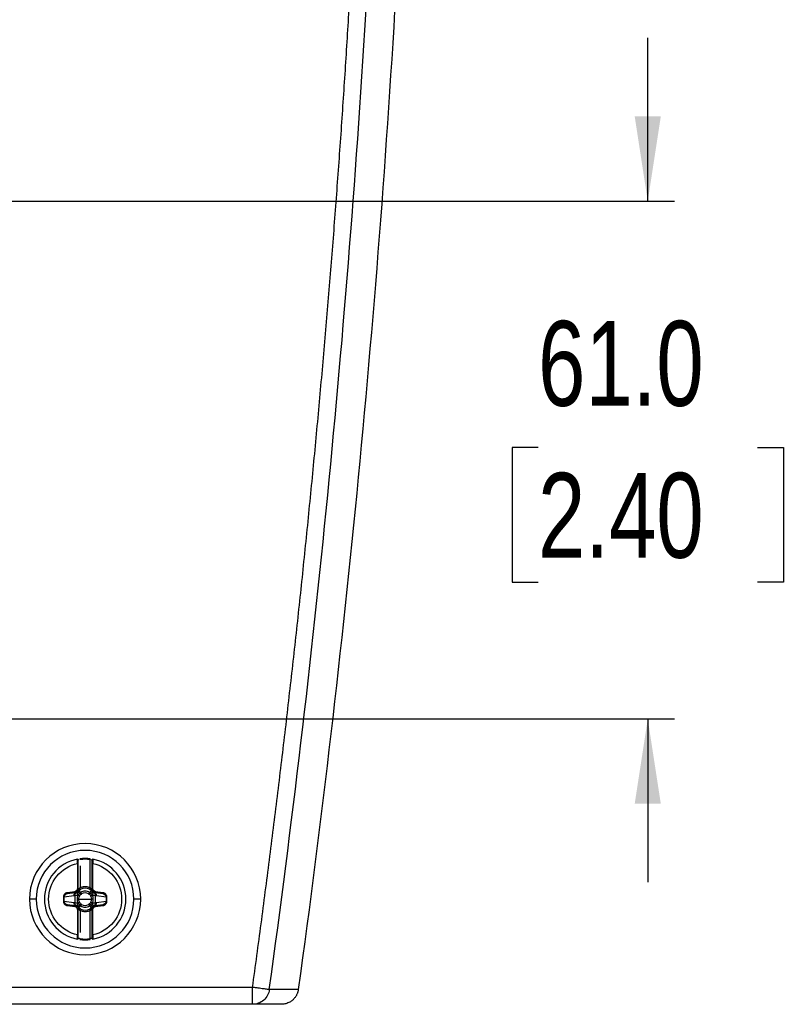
# Model space of a CAD drawing. Header units: millimetres. Extents: x 0 to 1118, y 0 to 864.
# Tile 25 of 67: x 590 to 680, y 142 to 258. Entities that reach past the tile are written whole.
import ezdxf

# ---------------------------------------------------------------- set-up
doc = ezdxf.new("R2010")
doc.units = ezdxf.units.MM
doc.layers.add('DIMENSIONS', color=140, linetype='Continuous', lineweight=25)
doc.styles.add('SLDTEXTSTYLE0', font='TXT', dxfattribs={"width": 0.75})
doc.dimstyles.new('SLDDIMSTYLE3', dxfattribs={"dimtxt": 10, "dimasz": 10, "dimexe": 0, "dimexo": 0.0625, "dimgap": 2.5, "dimtad": 0, "dimtih": 1, "dimtoh": 1, "dimdec": 1, "dimrnd": 1e-09, "dimzin": 4, "dimdsep": 46, "dimtxsty": 'SLDTEXTSTYLE0', "dimsah": 1, "dimcen": 0.09, "dimadec": 0, "dimazin": 1, "dimtfac": 1, "dimtdec": 1, "dimtmove": 0, "dimatfit": 0, "dimfxl": 0, "dimfrac": 2, "dimtolj": 1, "dimtzin": 12, "dimarcsym": 0})

# ---------------------------------------------------------------- blocks, each defined once
blk = doc.blocks.new('_D_12')
at = {"layer": 'DIMENSIONS'}
for p, q in [((663.81, 237.07), (663.81, 256.3)), ((564.52, 237.07), (666.98, 237.07)), ((650.88, 208.04), (647.83, 208.04)), ((647.83, 208.04), (647.83, 192.17)), ((676.74, 208.04), (679.79, 208.04)), ((679.79, 208.04), (679.79, 192.17)), ((647.83, 192.17), (650.88, 192.17)), ((679.79, 192.17), (676.74, 192.17)), ((564.52, 176.07), (666.98, 176.07)), ((663.81, 176.07), (663.81, 156.84))]:
    blk.add_line(p, q, dxfattribs=at)
for points in [[(663.81, 237.07), (665.35, 247.07), (662.27, 247.07)], [(663.81, 176.07), (662.27, 166.07), (665.35, 166.07)]]:
    blk.add_solid(points, dxfattribs=at)
at = {"layer": 'DIMENSIONS', "char_height": 10, "attachment_point": 1, "style": 'SLDTEXTSTYLE0'}
for s, insert in [('61.0', (650.88, 222.96)), ('2.40', (650.88, 205.06))]:
    blk.add_mtext(s, dxfattribs=dict(at, insert=insert))

msp = doc.modelspace()

# ---------------------------------------------------------------- linework, layer by layer
for p, q in [((596.6, 159.04), (596.6, 156.1)), ((596.7, 156.1), (596.7, 159.04)), ((596.89, 159.6), (596.9, 159.5)), ((598.1, 156.2), (598.1, 159.5)), ((598.3, 159.04), (598.3, 156.1)), ((598.4, 156.1), (598.4, 159.04)), ((596.9, 158.76), (596.9, 156.2)), ((595.29, 155.46), (595.44, 155.5)), ((596.27, 155.72), (595.42, 155.6)), ((595.44, 155.5), (595.42, 155.6)), ((595.44, 155.5), (596.28, 155.62)), ((596.28, 155.62), (596.27, 155.72)), ((596.28, 155.62), (596.47, 155.65)), ((596.69, 155.8), (596.69, 155.8)), ((596.7, 155.94), (596.7, 156.1)), ((596.76, 155.88), (596.74, 155.88)), ((598.29, 155.85), (598.28, 155.86)), ((598.3, 156.1), (598.4, 156.1)), ((598.3, 156.1), (598.3, 155.94)), ((598.32, 155.81), (598.32, 155.81)), ((598.54, 155.65), (598.73, 155.62)), ((598.73, 155.62), (598.74, 155.72)), ((598.73, 155.62), (599.57, 155.5)), ((599.59, 155.6), (598.74, 155.72)), ((599.57, 155.5), (599.59, 155.6)), ((599.57, 155.5), (599.72, 155.46)), ((591.75, 154.84), (590.95, 154.84)), ((595.03, 155.09), (594.94, 155.09)), ((594.94, 155.09), (594.94, 154.59)), ((596.17, 155.25), (595.03, 155.09)), ((595.03, 154.59), (595.03, 155.09)), ((595.03, 154.59), (596.17, 154.43)), ((596.3, 155.28), (596.3, 154.4)), ((596.75, 154.84), (597.5, 154.84)), ((597.5, 154.84), (598.26, 154.84)), ((598.71, 154.4), (598.71, 155.28)), ((599.98, 155.09), (598.84, 155.25)), ((598.84, 154.43), (599.98, 154.59)), ((599.98, 155.09), (599.98, 154.59)), ((599.98, 154.59), (600.07, 154.59)), ((600.07, 154.59), (600.07, 155.09)), ((604.06, 154.84), (603.25, 154.84)), ((595.44, 154.18), (595.29, 154.22)), ((595.44, 154.18), (595.42, 154.08)), ((595.42, 154.08), (596.27, 153.96)), ((596.28, 154.06), (595.44, 154.18)), ((596.28, 154.06), (596.27, 153.96)), ((596.47, 154.03), (596.28, 154.06)), ((596.7, 153.57), (596.6, 153.57)), ((596.6, 153.57), (596.6, 150.63)), ((596.69, 153.87), (596.69, 153.87)), ((596.7, 153.57), (596.7, 153.74)), ((596.7, 150.63), (596.7, 153.57)), ((596.72, 153.83), (596.73, 153.82)), ((596.9, 153.48), (596.9, 150.92)), ((598.1, 150.18), (598.1, 153.48)), ((598.25, 153.8), (598.26, 153.8)), ((598.3, 153.74), (598.3, 153.57)), ((598.3, 153.57), (598.3, 150.63)), ((598.32, 153.88), (598.32, 153.88)), ((598.4, 150.63), (598.4, 153.57)), ((598.73, 154.06), (598.54, 154.03)), ((599.57, 154.18), (598.73, 154.06)), ((598.73, 154.06), (598.74, 153.96)), ((598.74, 153.96), (599.59, 154.08)), ((599.72, 154.22), (599.57, 154.18)), ((599.57, 154.18), (599.59, 154.08)), ((598.12, 150.08), (598.1, 150.18)), ((617.23, 144.45), (588.63, 144.45)), ((617.23, 143.04), (617.23, 144.45)), ((622.62, 144.18), (619.21, 144.18)), ((617.23, 142.45), (617.23, 143.04)), ((617.23, 142.45), (588.58, 142.45)), ((620.64, 142.45), (617.23, 142.45))]:
    msp.add_line(p, q)
at = {"flags": 128}
for points in [[(598.12, 159.6), (598.12, 159.6), (598.12, 159.59), (598.12, 159.58), (598.11, 159.57), (598.11, 159.56), (598.11, 159.54), (598.11, 159.52), (598.1, 159.5)], [(596.98, 154.04), (597, 154.06), (597.01, 154.09), (597.03, 154.11), (597.04, 154.14), (597.06, 154.16), (597.07, 154.18), (597.08, 154.2), (597.09, 154.22)], [(596.89, 150.08), (596.89, 150.08), (596.89, 150.09), (596.89, 150.1), (596.9, 150.11), (596.9, 150.12), (596.9, 150.14), (596.9, 150.16), (596.9, 150.18)]]:
    msp.add_lwpolyline(points, dxfattribs=at)
for centre, radius, start, end in [((597.5, 154.84), 6.55, 0, 180), ((597.5, 154.84), 5.75, 0, 180), ((597.5, 154.84), 4.8, 101.0397, 180), ((597.5, 154.84), 4.8, 82.6656, 97.3344), ((597.5, 154.84), 4.8, 0, 78.9603), ((596.54, 155.28), 0.377, 100.5412, 183.9308), ((597.5, 154.84), 1.29, 66.1722, 113.825), ((597.5, 154.84), 0.746, 56.6665, 123.0408), ((597.5, 154.84), 6.55, 180, 0), ((597.5, 154.84), 5.75, 180, 0), ((597.5, 154.84), 4.8, 180, 258.9603), ((593.53, 149.46), 6.59, 59.8343, 62.0077), ((593.53, 160.22), 6.59, 297.9923, 300.1657), ((601.48, 149.46), 6.59, 117.9923, 120.1657), ((601.48, 160.22), 6.59, 239.8343, 242.0077), ((597.5, 154.84), 4.8, 281.0397, 0), ((598.47, 154.4), 0.377, 280.5412, 3.9308), ((597.5, 154.84), 1.29, 246.1729, 293.8252), ((597.5, 154.84), 0.746, 236.6665, 303.0408), ((597.5, 154.84), 4.8, 262.6656, 277.3344)]:
    msp.add_arc(centre, radius, start, end)
for points, knots in [([(634.31, 265.18), (633.18, 244.94), (631.64, 224.73), (627.74, 184.38), (625.39, 164.26), (622.62, 144.18)], [0, 0, 0, 0, 0.5, 0.5, 1, 1, 1, 1]), ([(617.23, 144.45), (617.41, 145.7), (617.75, 148.2), (618.25, 151.94), (618.74, 155.69), (619.23, 159.44), (619.7, 163.19), (620.17, 166.94), (620.62, 170.69), (621.07, 174.44), (621.5, 178.2), (621.93, 181.95), (622.35, 185.71), (622.76, 189.46), (623.15, 193.22), (623.54, 196.98), (623.92, 200.74), (624.29, 204.5), (624.65, 208.26), (625, 212.02), (625.34, 215.78), (625.68, 219.55), (626, 223.31), (626.31, 227.08), (626.61, 230.84), (626.91, 234.61), (627.19, 238.38), (627.47, 242.15), (627.73, 245.92), (627.99, 249.69), (628.23, 253.46), (628.47, 257.24), (628.62, 259.75), (628.69, 261.01)], [0, 0, 0, 0, 0.0322728, 0.0645426, 0.0968097, 0.1290742, 0.1613364, 0.1935963, 0.2258544, 0.2581107, 0.2903655, 0.3226189, 0.3548712, 0.3871226, 0.4193733, 0.4516235, 0.4838734, 0.5161232, 0.5483732, 0.5806234, 0.6128742, 0.6451257, 0.6773782, 0.7096318, 0.7418868, 0.7741433, 0.8064016, 0.8386618, 0.8709243, 0.9031891, 0.9354565, 0.9677268, 1, 1, 1, 1]), ([(596.6, 150.63), (595.64, 150.84), (594.78, 151.37), (593.54, 152.9), (593.2, 153.86), (593.2, 155.82), (593.54, 156.78), (594.78, 158.31), (595.64, 158.84), (596.6, 159.04)], [0, 0, 0, 0, 0.25, 0.25, 0.5, 0.5, 0.75, 0.75, 1, 1, 1, 1]), ([(596.59, 159.55), (596.61, 159.56), (596.65, 159.55), (596.69, 159.51), (596.7, 159.48), (596.7, 159.45)], [0, 0, 0, 0, 0.5, 0.5, 1, 1, 1, 1]), ([(596.6, 159.04), (596.6, 159.07), (596.6, 159.11), (596.6, 159.17), (596.6, 159.23), (596.6, 159.28), (596.59, 159.33), (596.59, 159.37), (596.59, 159.43), (596.59, 159.49), (596.59, 159.54), (596.59, 159.55), (596.59, 159.55)], [0, 0, 0, 0, 0.08321, 0.162752, 0.23862, 0.310809, 0.379318, 0.444147, 0.505297, 0.673596, 0.838421, 1, 1, 1, 1]), ([(596.6, 159.04), (596.63, 159.04), (596.66, 159.04), (596.7, 159.04), (596.7, 159.04), (596.7, 159.04)], [0, 0, 0, 0, 0.5, 0.5, 1, 1, 1, 1]), ([(596.7, 159.04), (596.7, 159.15), (596.7, 159.26), (596.7, 159.41), (596.7, 159.45), (596.7, 159.45)], [0, 0, 0, 0, 0.5, 0.5, 1, 1, 1, 1]), ([(598.1, 159.5), (598.04, 159.51), (597.91, 159.52), (597.7, 159.54), (597.5, 159.54), (597.3, 159.54), (597.1, 159.52), (596.97, 159.51), (596.9, 159.5)], [0, 0, 0, 0, 0.167175, 0.33374, 0.5, 0.66626, 0.832825, 1, 1, 1, 1]), ([(598.3, 159.45), (598.3, 159.48), (598.32, 159.51), (598.36, 159.55), (598.4, 159.56), (598.42, 159.55)], [0, 0, 0, 0, 0.5, 0.5, 1, 1, 1, 1]), ([(598.3, 159.45), (598.3, 159.45), (598.3, 159.41), (598.3, 159.26), (598.3, 159.15), (598.3, 159.04)], [0, 0, 0, 0, 0.5, 0.5, 1, 1, 1, 1]), ([(598.3, 159.04), (598.3, 159.04), (598.31, 159.04), (598.35, 159.04), (598.38, 159.04), (598.4, 159.04)], [0, 0, 0, 0, 0.5, 0.5, 1, 1, 1, 1]), ([(598.42, 159.55), (598.42, 159.55), (598.42, 159.55), (598.42, 159.54), (598.42, 159.51), (598.42, 159.49), (598.42, 159.45), (598.42, 159.39), (598.42, 159.31), (598.41, 159.19), (598.41, 159.09), (598.4, 159.04)], [0, 0, 0, 0, 0.080565, 0.161919, 0.244095, 0.327122, 0.411028, 0.495836, 0.643959, 0.812033, 1, 1, 1, 1]), ([(598.4, 159.04), (599.37, 158.84), (600.23, 158.31), (601.47, 156.78), (601.8, 155.82), (601.8, 153.86), (601.47, 152.9), (600.23, 151.37), (599.37, 150.84), (598.4, 150.63)], [0, 0, 0, 0, 0.25, 0.25, 0.5, 0.5, 0.75, 0.75, 1, 1, 1, 1]), ([(595.42, 155.6), (595.4, 155.59), (595.35, 155.59), (595.27, 155.56), (595.21, 155.53), (595.15, 155.49), (595.09, 155.44), (595.05, 155.39), (595.01, 155.34), (594.99, 155.29), (594.96, 155.24), (594.95, 155.19), (594.94, 155.14), (594.94, 155.11), (594.94, 155.09)], [0, 0, 0, 0, 0.104916, 0.205926, 0.303004, 0.396206, 0.485501, 0.570922, 0.652393, 0.729926, 0.803479, 0.873053, 0.938604, 1, 1, 1, 1]), ([(595.03, 155.09), (595.03, 155.19), (595.08, 155.29), (595.23, 155.44), (595.33, 155.49), (595.44, 155.5)], [0, 0, 0, 0, 0.5, 0.5, 1, 1, 1, 1]), ([(596.6, 156.1), (596.6, 156.01), (596.57, 155.92), (596.45, 155.78), (596.36, 155.73), (596.27, 155.72)], [0, 0, 0, 0, 0.5, 0.5, 1, 1, 1, 1]), ([(596.7, 156.1), (596.7, 156.08), (596.7, 156.03), (596.69, 155.97), (596.66, 155.9), (596.63, 155.84), (596.59, 155.78), (596.54, 155.73), (596.48, 155.69), (596.42, 155.66), (596.35, 155.63), (596.31, 155.62), (596.28, 155.62)], [0, 0, 0, 0, 0.100222, 0.200291, 0.300246, 0.400125, 0.499968, 0.599814, 0.699701, 0.799668, 0.899755, 1, 1, 1, 1]), ([(596.3, 155.28), (596.3, 155.3), (596.3, 155.34), (596.31, 155.42), (596.34, 155.49), (596.38, 155.56), (596.43, 155.6), (596.48, 155.64), (596.52, 155.65), (596.54, 155.66)], [0, 0, 0, 0, 0.130826, 0.235825, 0.47108, 0.603467, 0.735804, 0.85261, 1, 1, 1, 1]), ([(596.54, 155.66), (596.56, 155.67), (596.59, 155.68), (596.62, 155.7), (596.63, 155.72)], [0, 0, 0, 0, 0.507, 1, 1, 1, 1]), ([(596.54, 155.66), (596.54, 155.66), (596.54, 155.66), (596.54, 155.64), (596.55, 155.63), (596.56, 155.6), (596.57, 155.56), (596.58, 155.51), (596.6, 155.46), (596.62, 155.39), (596.64, 155.35), (596.64, 155.32)], [0, 0, 0, 0, 0.092239, 0.184572, 0.281429, 0.385977, 0.500101, 0.61655, 0.750057, 0.861085, 1, 1, 1, 1]), ([(596.7, 156.1), (596.7, 156.1), (596.7, 156.1), (596.66, 156.1), (596.63, 156.1), (596.6, 156.1)], [0, 0, 0, 0, 0.5, 0.5, 1, 1, 1, 1]), ([(596.63, 155.72), (596.65, 155.73), (596.67, 155.75), (596.68, 155.78), (596.69, 155.8)], [0, 0, 0, 0, 0.49734, 1, 1, 1, 1]), ([(596.63, 155.72), (596.64, 155.71), (596.66, 155.7), (596.73, 155.62), (596.79, 155.56), (596.84, 155.51)], [0, 0, 0, 0, 0.5, 0.5, 1, 1, 1, 1]), ([(596.84, 155.51), (596.83, 155.49), (596.8, 155.46), (596.76, 155.42), (596.7, 155.38), (596.67, 155.34), (596.64, 155.32)], [0, 0, 0, 0, 0.230173, 0.479582, 0.633545, 1, 1, 1, 1]), ([(596.67, 155.8), (596.68, 155.81), (596.69, 155.84), (596.7, 155.89), (596.7, 155.92), (596.7, 155.94)], [0, 0, 0, 0, 0.323707, 0.656853, 1, 1, 1, 1]), ([(596.72, 155.94), (596.71, 155.93), (596.71, 155.91), (596.7, 155.87), (596.68, 155.83), (596.67, 155.81), (596.67, 155.8)], [0, 0, 0, 0, 0.141679, 0.530037, 0.785701, 1, 1, 1, 1]), ([(596.69, 155.82), (596.69, 155.83), (596.7, 155.83), (596.7, 155.84), (596.71, 155.84)], [0, 0, 0, 0, 0.509186, 1, 1, 1, 1]), ([(596.96, 155.63), (596.89, 155.68), (596.82, 155.72), (596.72, 155.78), (596.69, 155.8), (596.69, 155.8)], [0, 0, 0, 0, 0.5, 0.5, 1, 1, 1, 1]), ([(596.74, 155.87), (596.76, 155.89), (596.77, 155.91), (596.78, 155.97), (596.77, 156), (596.76, 156.03)], [0, 0, 0, 0, 0.5, 0.5, 1, 1, 1, 1]), ([(596.74, 155.87), (596.75, 155.88), (596.77, 155.9), (596.81, 155.92), (596.86, 155.95), (596.92, 155.98), (596.96, 156), (596.99, 156.02)], [0, 0, 0, 0, 0.177982, 0.353743, 0.527652, 0.762772, 1, 1, 1, 1]), ([(596.76, 155.88), (596.76, 155.88), (596.76, 155.88), (596.77, 155.87), (596.79, 155.85), (596.83, 155.81), (596.89, 155.75), (596.95, 155.68), (596.98, 155.64)], [0, 0, 0, 0, 0.111026, 0.230944, 0.359666, 0.497271, 0.712512, 1, 1, 1, 1]), ([(596.96, 155.63), (596.94, 155.61), (596.9, 155.57), (596.86, 155.53), (596.84, 155.51)], [0, 0, 0, 0, 0.536732, 1, 1, 1, 1]), ([(596.9, 156.2), (596.94, 156.21), (597.02, 156.25), (597.14, 156.28), (597.26, 156.31), (597.38, 156.32), (597.53, 156.33), (597.71, 156.32), (597.91, 156.27), (598.04, 156.22), (598.1, 156.2)], [0, 0, 0, 0, 0.100657, 0.200297, 0.29962, 0.399329, 0.500123, 0.667197, 0.832734, 1, 1, 1, 1]), ([(596.99, 156.02), (596.99, 156.02), (596.98, 156.03), (596.95, 156.1), (596.92, 156.15), (596.9, 156.2)], [0, 0, 0, 0, 0.5, 0.5, 1, 1, 1, 1]), ([(598.03, 155.64), (597.88, 155.74), (597.69, 155.8), (597.32, 155.8), (597.14, 155.74), (596.98, 155.64)], [0, 0, 0, 0, 0.5, 0.5, 1, 1, 1, 1]), ([(598.1, 156.2), (598.09, 156.15), (598.06, 156.1), (598.03, 156.03), (598.02, 156.02), (598.02, 156.02)], [0, 0, 0, 0, 0.5, 0.5, 1, 1, 1, 1]), ([(598.02, 156.02), (598.04, 156.01), (598.07, 155.99), (598.12, 155.97), (598.19, 155.93), (598.25, 155.89), (598.29, 155.86), (598.29, 155.85)], [0, 0, 0, 0, 0.135654, 0.293465, 0.474264, 0.863528, 1, 1, 1, 1]), ([(598.03, 155.64), (598.05, 155.65), (598.07, 155.68), (598.11, 155.72), (598.14, 155.75), (598.17, 155.77), (598.19, 155.79), (598.23, 155.82), (598.27, 155.85), (598.28, 155.86), (598.28, 155.86)], [0, 0, 0, 0, 0.116826, 0.221027, 0.312349, 0.390766, 0.456277, 0.508858, 0.774523, 1, 1, 1, 1]), ([(598.04, 155.64), (598.11, 155.69), (598.18, 155.74), (598.28, 155.8), (598.31, 155.81), (598.32, 155.81)], [0, 0, 0, 0, 0.5, 0.5, 1, 1, 1, 1]), ([(598.17, 155.51), (598.15, 155.53), (598.12, 155.56), (598.07, 155.6), (598.05, 155.63), (598.04, 155.64)], [0, 0, 0, 0, 0.4586665, 0.7605538, 1, 1, 1, 1]), ([(598.38, 155.72), (598.37, 155.71), (598.35, 155.69), (598.28, 155.62), (598.22, 155.56), (598.17, 155.51)], [0, 0, 0, 0, 0.5, 0.5, 1, 1, 1, 1]), ([(598.37, 155.32), (598.35, 155.34), (598.31, 155.37), (598.25, 155.43), (598.2, 155.48), (598.17, 155.51)], [0, 0, 0, 0, 0.255048, 0.528788, 1, 1, 1, 1]), ([(598.29, 155.85), (598.27, 155.87), (598.26, 155.89), (598.25, 155.95), (598.25, 155.98), (598.26, 156.01)], [0, 0, 0, 0, 0.5, 0.5, 1, 1, 1, 1]), ([(598.73, 155.62), (598.7, 155.62), (598.66, 155.63), (598.59, 155.66), (598.53, 155.69), (598.47, 155.73), (598.4, 155.81), (598.33, 155.93), (598.3, 156.04), (598.3, 156.1), (598.3, 156.1)], [0, 0, 0, 0, 0.100429, 0.200709, 0.300879, 0.400977, 0.501043, 0.747195, 0.993978, 1, 1, 1, 1]), ([(598.3, 155.94), (598.3, 155.94), (598.3, 155.92), (598.31, 155.87), (598.33, 155.83), (598.33, 155.81)], [0, 0, 0, 0, 0.019293, 0.51972, 1, 1, 1, 1]), ([(598.33, 155.81), (598.33, 155.82), (598.32, 155.85), (598.3, 155.89), (598.3, 155.92), (598.3, 155.94)], [0, 0, 0, 0, 0.323298, 0.659898, 1, 1, 1, 1]), ([(598.31, 155.84), (598.31, 155.84), (598.31, 155.83), (598.32, 155.83), (598.32, 155.83)], [0, 0, 0, 0, 0.4652, 1, 1, 1, 1]), ([(598.32, 155.81), (598.32, 155.8), (598.34, 155.76), (598.36, 155.73), (598.38, 155.72)], [0, 0, 0, 0, 0.5061076, 1, 1, 1, 1]), ([(598.37, 155.32), (598.37, 155.34), (598.38, 155.37), (598.39, 155.42), (598.41, 155.46), (598.43, 155.51), (598.44, 155.57), (598.46, 155.62), (598.47, 155.65), (598.47, 155.66), (598.47, 155.66)], [0, 0, 0, 0, 0.095826, 0.179251, 0.250284, 0.383822, 0.500387, 0.684925, 0.846606, 1, 1, 1, 1]), ([(598.38, 155.72), (598.39, 155.7), (598.42, 155.68), (598.45, 155.67), (598.47, 155.66)], [0, 0, 0, 0, 0.4928187, 1, 1, 1, 1]), ([(598.74, 155.72), (598.65, 155.73), (598.56, 155.78), (598.44, 155.92), (598.4, 156.01), (598.4, 156.1)], [0, 0, 0, 0, 0.5, 0.5, 1, 1, 1, 1]), ([(598.47, 155.66), (598.49, 155.65), (598.52, 155.64), (598.56, 155.61), (598.61, 155.57), (598.66, 155.5), (598.7, 155.43), (598.71, 155.34), (598.71, 155.3), (598.71, 155.28)], [0, 0, 0, 0, 0.108447, 0.199934, 0.350086, 0.500235, 0.749799, 0.860378, 1, 1, 1, 1]), ([(598.54, 155.65), (598.62, 155.63), (598.7, 155.59), (598.81, 155.44), (598.84, 155.35), (598.84, 155.25)], [0, 0, 0, 0, 0.5, 0.5, 1, 1, 1, 1]), ([(599.57, 155.5), (599.68, 155.49), (599.78, 155.44), (599.93, 155.29), (599.98, 155.19), (599.98, 155.09)], [0, 0, 0, 0, 0.5, 0.5, 1, 1, 1, 1]), ([(600.07, 155.09), (600.07, 155.11), (600.07, 155.16), (600.05, 155.22), (600.02, 155.29), (599.98, 155.36), (599.93, 155.43), (599.86, 155.49), (599.78, 155.54), (599.69, 155.58), (599.62, 155.59), (599.59, 155.6)], [0, 0, 0, 0, 0.082999, 0.173132, 0.270354, 0.374602, 0.485815, 0.60395, 0.728998, 0.860991, 1, 1, 1, 1]), ([(594.94, 154.59), (594.94, 154.57), (594.94, 154.52), (594.96, 154.46), (594.98, 154.39), (595.02, 154.32), (595.08, 154.25), (595.15, 154.19), (595.23, 154.14), (595.32, 154.1), (595.39, 154.09), (595.42, 154.08)], [0, 0, 0, 0, 0.082999, 0.173132, 0.270354, 0.374602, 0.485815, 0.60395, 0.728998, 0.860991, 1, 1, 1, 1]), ([(595.03, 154.59), (595.02, 154.59), (595.01, 154.59), (594.98, 154.59), (594.96, 154.59), (594.94, 154.59)], [0, 0, 0, 0, 0.5, 0.5, 1, 1, 1, 1]), ([(595.44, 154.18), (595.33, 154.19), (595.23, 154.24), (595.08, 154.39), (595.03, 154.49), (595.03, 154.59)], [0, 0, 0, 0, 0.5, 0.5, 1, 1, 1, 1]), ([(596.47, 154.03), (596.39, 154.05), (596.31, 154.09), (596.2, 154.24), (596.17, 154.33), (596.17, 154.43)], [0, 0, 0, 0, 0.5, 0.5, 1, 1, 1, 1]), ([(596.62, 155.28), (596.55, 155.28), (596.48, 155.28), (596.37, 155.28), (596.33, 155.28), (596.3, 155.28)], [0, 0, 0, 0, 0.5, 0.5, 1, 1, 1, 1]), ([(596.54, 154.02), (596.52, 154.03), (596.49, 154.04), (596.45, 154.07), (596.4, 154.11), (596.34, 154.17), (596.31, 154.25), (596.3, 154.34), (596.3, 154.38), (596.3, 154.4)], [0, 0, 0, 0, 0.108448, 0.199934, 0.350086, 0.500235, 0.749799, 0.860378, 1, 1, 1, 1]), ([(596.3, 154.4), (596.33, 154.4), (596.37, 154.4), (596.48, 154.4), (596.55, 154.4), (596.62, 154.4)], [0, 0, 0, 0, 0.5, 0.5, 1, 1, 1, 1]), ([(596.64, 154.36), (596.64, 154.34), (596.63, 154.31), (596.61, 154.26), (596.6, 154.22), (596.58, 154.17), (596.57, 154.11), (596.55, 154.06), (596.54, 154.03), (596.54, 154.02), (596.54, 154.02)], [0, 0, 0, 0, 0.095826, 0.179251, 0.250284, 0.383822, 0.500387, 0.684925, 0.846606, 1, 1, 1, 1]), ([(596.62, 155.28), (596.61, 155.23), (596.59, 155.15), (596.57, 155.04), (596.56, 154.94), (596.56, 154.87), (596.56, 154.84)], [0, 0, 0, 0, 0.299965, 0.555092, 0.781942, 1, 1, 1, 1]), ([(596.56, 154.84), (596.56, 154.81), (596.56, 154.74), (596.57, 154.64), (596.59, 154.52), (596.61, 154.44), (596.62, 154.4)], [0, 0, 0, 0, 0.22093, 0.450908, 0.703899, 1, 1, 1, 1]), ([(596.64, 154.36), (596.66, 154.34), (596.7, 154.31), (596.76, 154.25), (596.81, 154.2), (596.84, 154.17)], [0, 0, 0, 0, 0.255048, 0.528788, 1, 1, 1, 1]), ([(598.17, 154.17), (598.18, 154.19), (598.21, 154.22), (598.25, 154.26), (598.31, 154.3), (598.34, 154.33), (598.37, 154.36)], [0, 0, 0, 0, 0.230173, 0.479582, 0.633545, 1, 1, 1, 1]), ([(598.47, 154.02), (598.47, 154.02), (598.47, 154.02), (598.47, 154.03), (598.46, 154.05), (598.45, 154.08), (598.44, 154.12), (598.43, 154.17), (598.41, 154.22), (598.39, 154.29), (598.37, 154.33), (598.37, 154.36)], [0, 0, 0, 0, 0.092239, 0.184572, 0.281429, 0.385977, 0.500101, 0.61655, 0.750058, 0.861085, 1, 1, 1, 1]), ([(598.71, 155.28), (598.68, 155.28), (598.64, 155.28), (598.52, 155.28), (598.46, 155.28), (598.39, 155.28)], [0, 0, 0, 0, 0.5, 0.5, 1, 1, 1, 1]), ([(598.45, 154.84), (598.45, 154.87), (598.45, 154.94), (598.44, 155.04), (598.42, 155.16), (598.4, 155.23), (598.39, 155.28)], [0, 0, 0, 0, 0.22093, 0.450908, 0.703899, 1, 1, 1, 1]), ([(598.39, 154.4), (598.4, 154.45), (598.42, 154.52), (598.44, 154.64), (598.45, 154.74), (598.45, 154.81), (598.45, 154.84)], [0, 0, 0, 0, 0.299965, 0.555092, 0.781942, 1, 1, 1, 1]), ([(598.39, 154.4), (598.46, 154.4), (598.52, 154.4), (598.64, 154.4), (598.68, 154.4), (598.71, 154.4)], [0, 0, 0, 0, 0.5, 0.5, 1, 1, 1, 1]), ([(598.71, 154.4), (598.71, 154.38), (598.71, 154.34), (598.7, 154.26), (598.67, 154.19), (598.63, 154.12), (598.58, 154.08), (598.53, 154.04), (598.49, 154.03), (598.47, 154.02)], [0, 0, 0, 0, 0.130826, 0.235825, 0.47108, 0.603467, 0.735804, 0.85261, 1, 1, 1, 1]), ([(599.98, 154.59), (599.98, 154.49), (599.93, 154.39), (599.78, 154.24), (599.68, 154.19), (599.57, 154.18)], [0, 0, 0, 0, 0.5, 0.5, 1, 1, 1, 1]), ([(599.59, 154.08), (599.61, 154.08), (599.66, 154.09), (599.74, 154.12), (599.8, 154.15), (599.86, 154.19), (599.92, 154.24), (599.96, 154.28), (600, 154.34), (600.02, 154.39), (600.05, 154.44), (600.06, 154.49), (600.07, 154.54), (600.07, 154.57), (600.07, 154.59)], [0, 0, 0, 0, 0.1049156, 0.2059255, 0.3030038, 0.3962063, 0.485501, 0.5709222, 0.6523928, 0.7299257, 0.8034791, 0.8730535, 0.9386044, 1, 1, 1, 1]), ([(599.98, 155.09), (599.98, 155.09), (600, 155.09), (600.03, 155.09), (600.05, 155.09), (600.07, 155.09)], [0, 0, 0, 0, 0.5, 0.5, 1, 1, 1, 1]), ([(596.27, 153.96), (596.36, 153.95), (596.45, 153.9), (596.57, 153.76), (596.6, 153.67), (596.6, 153.57)], [0, 0, 0, 0, 0.5, 0.5, 1, 1, 1, 1]), ([(596.28, 154.06), (596.31, 154.06), (596.35, 154.05), (596.42, 154.02), (596.48, 153.99), (596.54, 153.95), (596.59, 153.9), (596.63, 153.84), (596.66, 153.78), (596.69, 153.71), (596.7, 153.65), (596.7, 153.6), (596.7, 153.57)], [0, 0, 0, 0, 0.100222, 0.200291, 0.300246, 0.400125, 0.499968, 0.599814, 0.699701, 0.799668, 0.899755, 1, 1, 1, 1]), ([(596.63, 153.96), (596.62, 153.98), (596.59, 154), (596.56, 154.01), (596.54, 154.02)], [0, 0, 0, 0, 0.492809, 1, 1, 1, 1]), ([(596.63, 153.96), (596.64, 153.96), (596.66, 153.98), (596.73, 154.06), (596.79, 154.12), (596.84, 154.17)], [0, 0, 0, 0, 0.5, 0.5, 1, 1, 1, 1]), ([(596.69, 153.87), (596.69, 153.88), (596.67, 153.92), (596.65, 153.95), (596.63, 153.96)], [0, 0, 0, 0, 0.5061076, 1, 1, 1, 1]), ([(596.7, 153.74), (596.7, 153.76), (596.7, 153.81), (596.68, 153.85), (596.68, 153.87)], [0, 0, 0, 0, 0.510477, 1, 1, 1, 1]), ([(596.68, 153.87), (596.68, 153.86), (596.69, 153.83), (596.71, 153.79), (596.71, 153.76), (596.71, 153.74)], [0, 0, 0, 0, 0.323351, 0.65995, 1, 1, 1, 1]), ([(596.97, 154.04), (596.9, 153.99), (596.83, 153.94), (596.73, 153.88), (596.7, 153.87), (596.69, 153.87)], [0, 0, 0, 0, 0.5, 0.5, 1, 1, 1, 1]), ([(596.7, 153.84), (596.7, 153.84), (596.69, 153.84), (596.69, 153.85), (596.69, 153.85)], [0, 0, 0, 0, 0.470834, 1, 1, 1, 1]), ([(596.72, 153.83), (596.74, 153.81), (596.75, 153.79), (596.76, 153.73), (596.76, 153.7), (596.75, 153.67)], [0, 0, 0, 0, 0.5, 0.5, 1, 1, 1, 1]), ([(596.99, 153.66), (596.97, 153.67), (596.94, 153.69), (596.89, 153.71), (596.82, 153.75), (596.76, 153.79), (596.72, 153.82), (596.72, 153.83)], [0, 0, 0, 0, 0.135621, 0.2934283, 0.4742532, 0.8635652, 1, 1, 1, 1]), ([(596.98, 154.04), (596.96, 154.03), (596.94, 154), (596.9, 153.96), (596.87, 153.93), (596.84, 153.91), (596.82, 153.89), (596.78, 153.86), (596.74, 153.83), (596.73, 153.82), (596.73, 153.82)], [0, 0, 0, 0, 0.116826, 0.221027, 0.312349, 0.390766, 0.456277, 0.508858, 0.774523, 1, 1, 1, 1]), ([(596.84, 154.17), (596.86, 154.15), (596.89, 154.12), (596.94, 154.08), (596.96, 154.05), (596.97, 154.04)], [0, 0, 0, 0, 0.458667, 0.760553, 1, 1, 1, 1]), ([(596.9, 153.48), (596.92, 153.52), (596.95, 153.57), (596.98, 153.65), (596.99, 153.66), (596.99, 153.66)], [0, 0, 0, 0, 0.5, 0.5, 1, 1, 1, 1]), ([(598.1, 153.48), (598.07, 153.47), (597.99, 153.43), (597.87, 153.4), (597.75, 153.37), (597.63, 153.36), (597.48, 153.35), (597.3, 153.36), (597.1, 153.41), (596.97, 153.46), (596.9, 153.48)], [0, 0, 0, 0, 0.100657, 0.200297, 0.29962, 0.399329, 0.500123, 0.667197, 0.832734, 1, 1, 1, 1]), ([(596.98, 154.04), (597.13, 153.94), (597.32, 153.88), (597.69, 153.88), (597.87, 153.94), (598.03, 154.04)], [0, 0, 0, 0, 0.5, 0.5, 1, 1, 1, 1]), ([(598.27, 153.81), (598.26, 153.8), (598.24, 153.78), (598.2, 153.76), (598.15, 153.73), (598.09, 153.7), (598.05, 153.67), (598.02, 153.66)], [0, 0, 0, 0, 0.1779807, 0.353741, 0.5276491, 0.7627602, 1, 1, 1, 1]), ([(598.02, 153.66), (598.02, 153.66), (598.03, 153.65), (598.06, 153.57), (598.09, 153.52), (598.1, 153.48)], [0, 0, 0, 0, 0.5, 0.5, 1, 1, 1, 1]), ([(598.25, 153.8), (598.25, 153.8), (598.25, 153.8), (598.24, 153.81), (598.22, 153.83), (598.18, 153.87), (598.12, 153.93), (598.06, 154), (598.03, 154.04)], [0, 0, 0, 0, 0.111026, 0.230944, 0.359666, 0.497271, 0.712512, 1, 1, 1, 1]), ([(598.05, 154.05), (598.07, 154.07), (598.11, 154.11), (598.15, 154.15), (598.17, 154.17)], [0, 0, 0, 0, 0.536732, 1, 1, 1, 1]), ([(598.05, 154.05), (598.12, 154), (598.19, 153.96), (598.29, 153.9), (598.32, 153.88), (598.32, 153.88)], [0, 0, 0, 0, 0.5, 0.5, 1, 1, 1, 1]), ([(598.38, 153.96), (598.37, 153.96), (598.35, 153.98), (598.28, 154.06), (598.22, 154.12), (598.17, 154.17)], [0, 0, 0, 0, 0.5, 0.5, 1, 1, 1, 1]), ([(598.27, 153.81), (598.25, 153.79), (598.24, 153.77), (598.23, 153.71), (598.24, 153.68), (598.25, 153.65)], [0, 0, 0, 0, 0.5, 0.5, 1, 1, 1, 1]), ([(598.29, 153.74), (598.3, 153.75), (598.3, 153.77), (598.31, 153.81), (598.32, 153.85), (598.34, 153.87), (598.34, 153.88)], [0, 0, 0, 0, 0.1416789, 0.5300371, 0.7857077, 1, 1, 1, 1]), ([(598.3, 153.57), (598.3, 153.58), (598.3, 153.62), (598.32, 153.7), (598.36, 153.8), (598.42, 153.9), (598.51, 153.98), (598.61, 154.04), (598.69, 154.05), (598.73, 154.06)], [0, 0, 0, 0, 0.006018, 0.171952, 0.337541, 0.502963, 0.668396, 0.834016, 1, 1, 1, 1]), ([(598.34, 153.88), (598.34, 153.87), (598.32, 153.85), (598.31, 153.8), (598.3, 153.77), (598.3, 153.74), (598.3, 153.74)], [0, 0, 0, 0, 0.24212, 0.489491, 0.98262, 1, 1, 1, 1]), ([(598.32, 153.86), (598.32, 153.85), (598.31, 153.85), (598.31, 153.84), (598.3, 153.84)], [0, 0, 0, 0, 0.509186, 1, 1, 1, 1]), ([(598.3, 153.57), (598.3, 153.57), (598.31, 153.57), (598.35, 153.57), (598.38, 153.57), (598.4, 153.57)], [0, 0, 0, 0, 0.5, 0.5, 1, 1, 1, 1]), ([(598.38, 153.96), (598.36, 153.95), (598.34, 153.93), (598.33, 153.9), (598.32, 153.88)], [0, 0, 0, 0, 0.4973388, 1, 1, 1, 1]), ([(598.47, 154.02), (598.45, 154.01), (598.42, 154), (598.39, 153.98), (598.38, 153.96)], [0, 0, 0, 0, 0.50699, 1, 1, 1, 1]), ([(598.4, 153.57), (598.4, 153.67), (598.44, 153.76), (598.56, 153.9), (598.65, 153.95), (598.74, 153.96)], [0, 0, 0, 0, 0.5, 0.5, 1, 1, 1, 1]), ([(596.59, 150.13), (596.59, 150.13), (596.59, 150.13), (596.59, 150.14), (596.59, 150.16), (596.59, 150.19), (596.59, 150.23), (596.59, 150.29), (596.59, 150.37), (596.6, 150.49), (596.6, 150.59), (596.6, 150.63)], [0, 0, 0, 0, 0.080565, 0.161919, 0.244095, 0.327122, 0.411028, 0.495836, 0.643959, 0.812033, 1, 1, 1, 1]), ([(596.7, 150.23), (596.7, 150.2), (596.69, 150.17), (596.65, 150.13), (596.61, 150.12), (596.59, 150.13)], [0, 0, 0, 0, 0.5, 0.5, 1, 1, 1, 1]), ([(596.7, 150.63), (596.7, 150.63), (596.7, 150.63), (596.66, 150.63), (596.63, 150.63), (596.6, 150.63)], [0, 0, 0, 0, 0.5, 0.5, 1, 1, 1, 1]), ([(596.7, 150.23), (596.7, 150.23), (596.7, 150.27), (596.7, 150.42), (596.7, 150.53), (596.7, 150.63)], [0, 0, 0, 0, 0.5, 0.5, 1, 1, 1, 1]), ([(596.9, 150.18), (596.85, 150.19), (596.8, 150.2), (596.73, 150.22), (596.7, 150.23), (596.7, 150.23)], [0, 0, 0, 0, 0.5, 0.5, 1, 1, 1, 1]), ([(596.9, 150.18), (596.97, 150.17), (597.1, 150.15), (597.3, 150.14), (597.5, 150.14), (597.7, 150.14), (597.91, 150.15), (598.04, 150.17), (598.1, 150.18)], [0, 0, 0, 0, 0.167175, 0.33374, 0.5, 0.66626, 0.832825, 1, 1, 1, 1]), ([(598.3, 150.23), (598.3, 150.23), (598.28, 150.22), (598.21, 150.2), (598.16, 150.19), (598.1, 150.18)], [0, 0, 0, 0, 0.5, 0.5, 1, 1, 1, 1]), ([(598.3, 150.63), (598.3, 150.63), (598.32, 150.63), (598.35, 150.63), (598.38, 150.63), (598.4, 150.63)], [0, 0, 0, 0, 0.5, 0.5, 1, 1, 1, 1]), ([(598.3, 150.63), (598.3, 150.53), (598.3, 150.42), (598.3, 150.27), (598.3, 150.23), (598.3, 150.23)], [0, 0, 0, 0, 0.5, 0.5, 1, 1, 1, 1]), ([(598.42, 150.13), (598.4, 150.12), (598.36, 150.13), (598.32, 150.17), (598.3, 150.2), (598.3, 150.23)], [0, 0, 0, 0, 0.5, 0.5, 1, 1, 1, 1]), ([(598.4, 150.63), (598.41, 150.61), (598.41, 150.57), (598.41, 150.51), (598.41, 150.45), (598.41, 150.4), (598.42, 150.35), (598.42, 150.31), (598.42, 150.25), (598.42, 150.19), (598.42, 150.14), (598.42, 150.13), (598.42, 150.13)], [0, 0, 0, 0, 0.08321, 0.162752, 0.23862, 0.310809, 0.379318, 0.444147, 0.505297, 0.673596, 0.838421, 1, 1, 1, 1]), ([(619.21, 144.18), (619.21, 144.18), (619.21, 144.18), (619.19, 144.18), (619.13, 144.19), (618.98, 144.21), (618.79, 144.24), (618.53, 144.27), (618.23, 144.31), (617.94, 144.35), (617.68, 144.39), (617.46, 144.42), (617.31, 144.44), (617.23, 144.45)], [0, 0, 0, 0, 0.028416, 0.0550873, 0.1793475, 0.2862698, 0.4149837, 0.5313319, 0.656056, 0.7742709, 0.8500558, 0.9246314, 1, 1, 1, 1]), ([(619.21, 144.18), (619.18, 143.96), (619.11, 143.74), (618.89, 143.31), (618.73, 143.11), (618.36, 142.78), (618.14, 142.65), (617.69, 142.49), (617.45, 142.45), (617.23, 142.45)], [0, 0, 0, 0, 0.25, 0.25, 0.5, 0.5, 0.75, 0.75, 1, 1, 1, 1]), ([(622.62, 144.18), (622.61, 144.13), (622.6, 144.04), (622.56, 143.9), (622.52, 143.76), (622.46, 143.63), (622.4, 143.5), (622.33, 143.38), (622.24, 143.26), (622.15, 143.14), (622.06, 143.04), (621.94, 142.93), (621.79, 142.81), (621.61, 142.7), (621.4, 142.6), (621.16, 142.52), (620.91, 142.46), (620.73, 142.45), (620.64, 142.45)], [0, 0, 0, 0, 0.048962, 0.098508, 0.148513, 0.198841, 0.249356, 0.299915, 0.350373, 0.400591, 0.450429, 0.499755, 0.569131, 0.64517, 0.727253, 0.814516, 0.905862, 1, 1, 1, 1])]:
    msp.add_open_spline(points, degree=3, knots=knots)
for points in [[(619.21, 144.18), (624.56, 182.91), (628.39, 221.86), (630.69, 260.89)], [(596.47, 155.65), (596.5, 155.65), (596.52, 155.65), (596.54, 155.66)], [(596.67, 155.8), (596.67, 155.8), (596.68, 155.81), (596.69, 155.82)], [(596.69, 155.8), (596.68, 155.8), (596.68, 155.8), (596.67, 155.8)], [(596.72, 155.94), (596.72, 155.9), (596.71, 155.85), (596.69, 155.82)], [(596.76, 155.88), (596.73, 155.86), (596.7, 155.83), (596.69, 155.8)], [(596.76, 155.88), (596.73, 155.86), (596.7, 155.83), (596.69, 155.8)], [(596.72, 155.94), (596.71, 155.94), (596.7, 155.94), (596.7, 155.94)], [(596.71, 155.84), (596.74, 155.88), (596.75, 155.93), (596.73, 155.98)], [(596.71, 155.84), (596.72, 155.85), (596.73, 155.86), (596.74, 155.87)], [(596.73, 155.98), (596.73, 155.96), (596.72, 155.95), (596.72, 155.94)], [(596.76, 156.03), (596.75, 156.01), (596.74, 156), (596.73, 155.98)], [(596.74, 155.87), (596.75, 155.88), (596.75, 155.88), (596.76, 155.88)], [(596.9, 156.2), (596.85, 156.15), (596.8, 156.09), (596.76, 156.03)], [(596.84, 155.51), (596.89, 155.46), (596.94, 155.41), (596.97, 155.38)], [(596.98, 155.64), (596.98, 155.64), (596.97, 155.64), (596.96, 155.63)], [(597.06, 155.44), (597.04, 155.49), (597, 155.56), (596.96, 155.63)], [(596.97, 155.38), (596.99, 155.4), (597.03, 155.42), (597.06, 155.44)], [(597.1, 155.46), (597.07, 155.51), (597.03, 155.58), (596.98, 155.64)], [(597.06, 155.44), (597.07, 155.45), (597.09, 155.46), (597.1, 155.46)], [(598.03, 155.64), (597.99, 155.57), (597.95, 155.51), (597.91, 155.46)], [(597.91, 155.46), (597.93, 155.46), (597.94, 155.45), (597.95, 155.44)], [(598.04, 155.64), (598, 155.57), (597.97, 155.5), (597.95, 155.44)], [(597.95, 155.44), (597.98, 155.43), (598.01, 155.41), (598.04, 155.38)], [(598.04, 155.64), (598.04, 155.64), (598.03, 155.64), (598.03, 155.64)], [(598.17, 155.51), (598.12, 155.46), (598.07, 155.41), (598.04, 155.38)], [(598.26, 156.01), (598.22, 156.07), (598.17, 156.14), (598.1, 156.2)], [(598.28, 155.98), (598.27, 155.99), (598.27, 156), (598.26, 156.01)], [(598.31, 155.84), (598.28, 155.88), (598.26, 155.93), (598.28, 155.98)], [(598.3, 155.94), (598.29, 155.95), (598.29, 155.97), (598.28, 155.98)], [(598.28, 155.86), (598.28, 155.86), (598.29, 155.86), (598.29, 155.85)], [(598.28, 155.86), (598.3, 155.85), (598.31, 155.83), (598.32, 155.81)], [(598.32, 155.81), (598.31, 155.83), (598.3, 155.85), (598.28, 155.86)], [(598.32, 155.83), (598.3, 155.86), (598.29, 155.9), (598.3, 155.94)], [(598.29, 155.85), (598.3, 155.85), (598.3, 155.85), (598.31, 155.84)], [(598.3, 155.94), (598.3, 155.94), (598.3, 155.94), (598.3, 155.94)], [(598.32, 155.83), (598.33, 155.82), (598.33, 155.81), (598.33, 155.81)], [(598.33, 155.81), (598.33, 155.81), (598.32, 155.81), (598.32, 155.81)], [(598.47, 155.66), (598.49, 155.65), (598.51, 155.65), (598.54, 155.65)], [(596.3, 155.28), (596.25, 155.27), (596.21, 155.26), (596.17, 155.25)], [(596.17, 154.43), (596.21, 154.42), (596.25, 154.41), (596.3, 154.4)], [(596.56, 154.84), (596.63, 154.84), (596.7, 154.84), (596.75, 154.84)], [(596.64, 155.32), (596.64, 155.31), (596.63, 155.29), (596.62, 155.28)], [(596.62, 154.4), (596.63, 154.39), (596.64, 154.37), (596.64, 154.36)], [(596.64, 155.32), (596.73, 155.28), (596.81, 155.24), (596.87, 155.22)], [(596.87, 154.46), (596.81, 154.43), (596.73, 154.4), (596.64, 154.36)], [(596.75, 154.84), (596.75, 154.95), (596.79, 155.06), (596.84, 155.16)], [(596.84, 154.52), (596.79, 154.62), (596.75, 154.73), (596.75, 154.84)], [(596.84, 155.16), (596.85, 155.18), (596.86, 155.2), (596.87, 155.22)], [(596.87, 154.46), (596.86, 154.48), (596.85, 154.5), (596.84, 154.52)], [(596.84, 154.17), (596.89, 154.22), (596.94, 154.27), (596.97, 154.3)], [(596.87, 155.22), (596.9, 155.28), (596.93, 155.34), (596.97, 155.38)], [(596.97, 154.3), (596.93, 154.34), (596.9, 154.4), (596.87, 154.46)], [(597.06, 154.24), (597.03, 154.25), (597, 154.27), (596.97, 154.3)], [(598.04, 154.3), (598.01, 154.28), (597.98, 154.26), (597.95, 154.24)], [(598.04, 155.38), (598.08, 155.34), (598.11, 155.28), (598.14, 155.22)], [(598.14, 154.46), (598.11, 154.4), (598.08, 154.34), (598.04, 154.3)], [(598.17, 154.17), (598.12, 154.22), (598.07, 154.27), (598.04, 154.3)], [(598.14, 155.22), (598.2, 155.24), (598.28, 155.28), (598.37, 155.32)], [(598.14, 155.22), (598.15, 155.2), (598.16, 155.18), (598.17, 155.16)], [(598.17, 154.52), (598.16, 154.5), (598.15, 154.48), (598.14, 154.46)], [(598.37, 154.36), (598.28, 154.4), (598.2, 154.43), (598.14, 154.46)], [(598.17, 155.16), (598.22, 155.06), (598.26, 154.95), (598.26, 154.84)], [(598.26, 154.84), (598.26, 154.73), (598.22, 154.62), (598.17, 154.52)], [(598.45, 154.84), (598.38, 154.84), (598.31, 154.84), (598.26, 154.84)], [(598.39, 155.28), (598.38, 155.29), (598.37, 155.31), (598.37, 155.32)], [(598.37, 154.36), (598.37, 154.37), (598.38, 154.39), (598.39, 154.4)], [(598.84, 155.25), (598.8, 155.26), (598.76, 155.27), (598.71, 155.28)], [(598.71, 154.4), (598.76, 154.41), (598.8, 154.42), (598.84, 154.43)], [(596.54, 154.02), (596.52, 154.03), (596.5, 154.03), (596.47, 154.03)], [(596.68, 153.87), (596.68, 153.87), (596.69, 153.86), (596.69, 153.87)], [(596.69, 153.85), (596.68, 153.86), (596.68, 153.86), (596.68, 153.87)], [(596.69, 153.87), (596.7, 153.85), (596.71, 153.83), (596.73, 153.82)], [(596.69, 153.87), (596.7, 153.85), (596.71, 153.83), (596.73, 153.82)], [(596.69, 153.85), (596.71, 153.82), (596.72, 153.78), (596.71, 153.74)], [(596.72, 153.83), (596.71, 153.83), (596.71, 153.83), (596.7, 153.84)], [(596.7, 153.84), (596.73, 153.8), (596.74, 153.75), (596.73, 153.7)], [(596.7, 153.74), (596.7, 153.74), (596.71, 153.74), (596.71, 153.74)], [(596.71, 153.74), (596.72, 153.73), (596.72, 153.71), (596.73, 153.7)], [(596.73, 153.82), (596.72, 153.82), (596.72, 153.82), (596.72, 153.83)], [(596.73, 153.7), (596.74, 153.69), (596.74, 153.68), (596.75, 153.67)], [(596.75, 153.67), (596.79, 153.61), (596.84, 153.54), (596.9, 153.48)], [(596.97, 154.04), (597, 154.11), (597.04, 154.18), (597.06, 154.24)], [(596.97, 154.04), (596.97, 154.04), (596.98, 154.04), (596.98, 154.04)], [(597.09, 154.22), (597.08, 154.22), (597.07, 154.23), (597.06, 154.24)], [(597.95, 154.24), (597.94, 154.23), (597.92, 154.22), (597.91, 154.21)], [(597.91, 154.21), (597.94, 154.17), (597.98, 154.1), (598.03, 154.04)], [(597.95, 154.24), (597.97, 154.18), (598.01, 154.12), (598.05, 154.05)], [(598.03, 154.04), (598.03, 154.04), (598.04, 154.04), (598.05, 154.05)], [(598.1, 153.48), (598.16, 153.53), (598.21, 153.59), (598.25, 153.65)], [(598.25, 153.8), (598.28, 153.82), (598.31, 153.85), (598.32, 153.88)], [(598.25, 153.8), (598.28, 153.82), (598.31, 153.85), (598.32, 153.88)], [(598.27, 153.81), (598.26, 153.8), (598.26, 153.8), (598.25, 153.8)], [(598.25, 153.65), (598.26, 153.66), (598.27, 153.68), (598.28, 153.7)], [(598.3, 153.84), (598.27, 153.8), (598.26, 153.75), (598.28, 153.7)], [(598.3, 153.84), (598.29, 153.83), (598.28, 153.82), (598.27, 153.81)], [(598.28, 153.7), (598.28, 153.72), (598.29, 153.73), (598.29, 153.74)], [(598.29, 153.74), (598.29, 153.78), (598.3, 153.82), (598.32, 153.86)], [(598.29, 153.74), (598.3, 153.74), (598.3, 153.74), (598.3, 153.74)], [(598.32, 153.88), (598.33, 153.88), (598.33, 153.88), (598.34, 153.88)], [(598.34, 153.88), (598.34, 153.88), (598.33, 153.87), (598.32, 153.86)], [(598.54, 154.03), (598.51, 154.03), (598.49, 154.03), (598.47, 154.02)], [(622.62, 144.18), (622.62, 144.18), (622.62, 144.18), (622.62, 144.18)], [(620.64, 142.45), (620.64, 142.45), (620.64, 142.45), (620.64, 142.45)]]:
    msp.add_open_spline(points, degree=3)

# ---------------------------------------------------------------- dimensions: what is measured, and where the dimension line sits
at = {"layer": 'DIMENSIONS'}
dim = msp.add_linear_dim(base=(663.81, 176.07), p1=(563.25, 237.07), p2=(563.25, 176.07), angle=90, dimstyle='SLDDIMSTYLE3', dxfattribs=at)
dim.commit()
dim.dimension.update_dxf_attribs({"geometry": '_D_12', "text_midpoint": (663.81, 206.57), "dimtype": 160})

doc.saveas('drawing.dxf')
